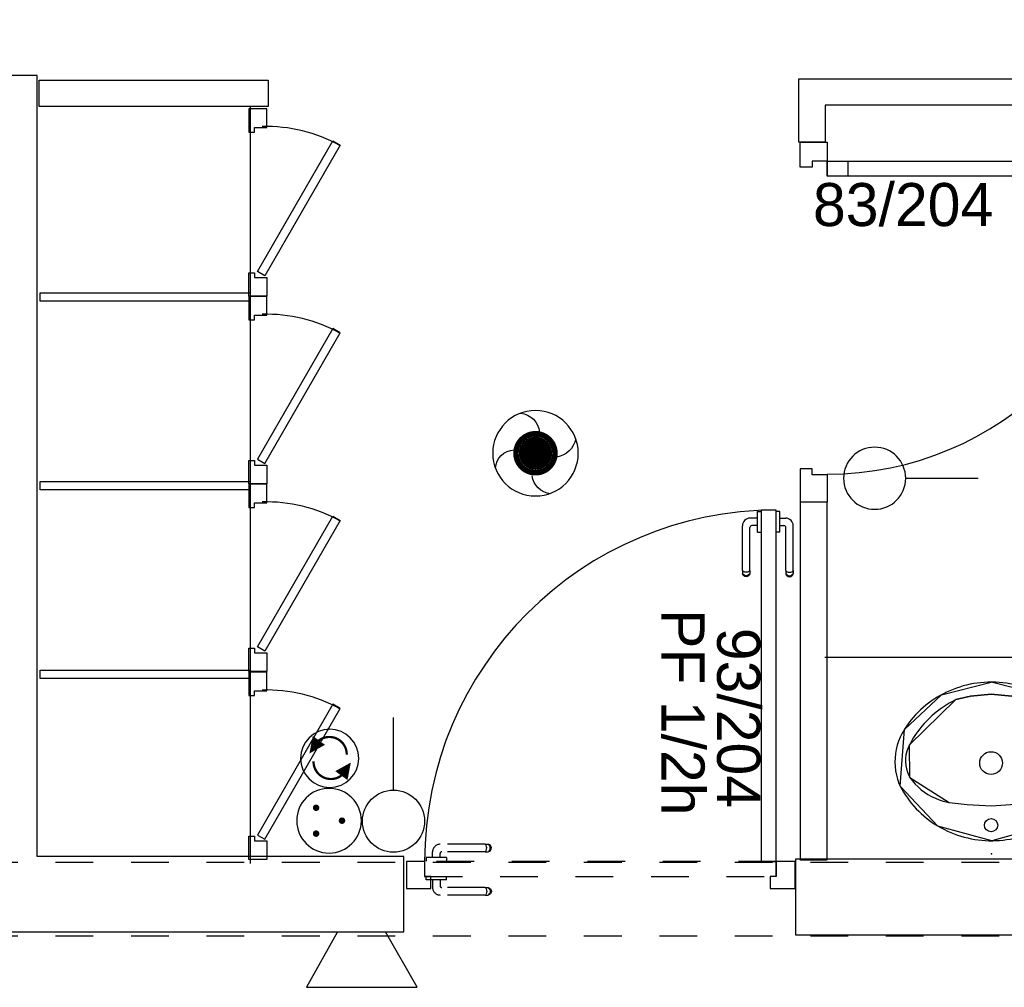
# Model space of a CAD drawing. Header units: millimetres. Extents: x -11.8 to 86.8, y 45.9 to 95.9.
# Tile 76 of 108: x 24.7 to 27.3, y 83.7 to 86.2. Entities that reach past the tile are written whole.
import ezdxf

# ---------------------------------------------------------------- set-up
doc = ezdxf.new("R2010")
doc.units = ezdxf.units.MM
doc.header["$MEASUREMENT"] = 0
doc.linetypes.add('PC_DASH_1', pattern=[0.055556, 0.027778, -0.027778])
doc.linetypes.add('PC_DASH_4', pattern=[0.125, 0.055556, -0.069444])
for name, color, linetype in [('Cfa', 1, 'Continuous'), ('CFO', 6, 'Continuous'), ('Structure etage', 7, 'Continuous')]:
    doc.layers.add(name, color=color, linetype=linetype)
doc.styles.get("Standard").update_dxf_attribs({"font": 'BKANT.TTF'})

# ---------------------------------------------------------------- blocks, each defined once
blk = doc.blocks.new('PCEN')
at = {"const_width": 0.025}
for points in [[(-0.101, 0.3585, 1), (-0.076, 0.3585, 1)], [(0.099, 0.3585, 1), (0.124, 0.3585, 1)], [(-0.001, 0.1585, 1), (0.024, 0.1585, 1)]]:
    blk.add_lwpolyline(points, format="xyb", close=True, dxfattribs=at)
blk.add_circle((0.0115, 0.2585), 0.25)
blk = doc.blocks.new('SA')
blk.add_line((0.1176, 0.2603), (0.3651, 0.5078))
blk.add_circle((0.0116, 0.1542), 0.15)
blk = doc.blocks.new('INDIC')
for p, q in [((-0.3, 0.15), (0.3, 0.15)), ((-0.1315, -0.15), (-0.3, 0.15)), ((0.3, 0.15), (0.1272, -0.15)), ((-0.1315, -0.15), (0.1272, -0.15))]:
    blk.add_line(p, q)
blk = doc.blocks.new('SAT2')
for points in [[(-0.141, 0.0796, 0.1, 0, 0), (-0.0543, 0.1422, 0, 0, 0)], [(0.0922, -0.0695, 0.1, 0, 0), (0.0055, -0.1321, 0, 0, 0)]]:
    blk.add_lwpolyline(points, format="xyseb")
at = {"const_width": 0.015}
for points in [[(-0.0457, -0.1049, -0.806662), (-0.0992, 0.1135)], [(-0.0031, 0.115, -0.806662), (0.0504, -0.1034)]]:
    blk.add_lwpolyline(points, format="xyb", dxfattribs=at)
blk.add_circle((-0.0218, 0.0081), 0.1929)
blk = doc.blocks.new('AP0')
for points, const_width in [([(0.1752, -0.0602, -1), (-0.1475, 0.0598, -1)], 0.0492), ([(-0.0596, -0.0002, 1), (0.0872, -0.0002, 1)], 0.1468)]:
    blk.add_lwpolyline(points, format="xyb", close=True, dxfattribs=dict(const_width=const_width))
blk.add_circle((0.0138, -0.0002), 0.3777)
for centre, radius, start, end in [((0.1532, 0.1844), 0.1687, 92.83454, 178.44696), ((-0.1535, 0.1511), 0.1875, 186.20324, 263.9565), ((0.1891, -0.1522), 0.1832, 5.82983, 82.37819), ((-0.1548, -0.1538), 0.2059, 281.57123, 350.63831)]:
    blk.add_arc(centre, radius, start, end)
blk = doc.blocks.new('PD_15846')
at = {"layer": 'Structure etage', "color": 0}
for p, q in [((26.5324, -11.7874), (26.5323, -11.7874)), ((26.5422, -11.7874), (26.5324, -11.7874)), ((26.5423, -11.7874), (26.5422, -11.7874)), ((26.5423, -11.789), (26.5423, -11.7874)), ((26.5423, -11.7937), (26.5423, -11.789)), ((26.5423, -11.8009), (26.5423, -11.7937)), ((26.5423, -11.8097), (26.5423, -11.8009)), ((26.5423, -11.8045), (26.5575, -11.8045)), ((26.5423, -11.8191), (26.5423, -11.8097)), ((26.5324, -11.8414), (26.5323, -11.8414)), ((26.5422, -11.8414), (26.5324, -11.8414)), ((26.5423, -11.8414), (26.5422, -11.8414)), ((26.5423, -11.8279), (26.5423, -11.8191)), ((26.5423, -11.8243), (26.5528, -11.8243)), ((26.5423, -11.8351), (26.5423, -11.8279)), ((26.5423, -11.8398), (26.5423, -11.8351)), ((26.5423, -11.8414), (26.5423, -11.8398)), ((26.5578, -11.9435), (26.5578, -11.8293)), ((26.5775, -11.9435), (26.5775, -11.8246)), ((26.5578, -11.9435), (26.5578, -11.9497)), ((26.559, -11.9452), (26.5612, -11.9466)), ((26.5612, -11.9466), (26.5642, -11.9475)), ((26.5642, -11.9475), (26.5676, -11.9478)), ((26.5676, -11.9478), (26.5711, -11.9475)), ((26.5711, -11.9475), (26.5741, -11.9466)), ((26.5741, -11.9466), (26.5763, -11.9452)), ((26.5775, -11.9435), (26.5775, -11.9497)), ((26.5578, -11.9497), (26.5578, -11.9519)), ((26.5578, -11.9519), (26.559, -11.9552)), ((26.559, -11.9526), (26.5612, -11.955)), ((26.559, -11.9552), (26.5612, -11.9578)), ((26.5612, -11.955), (26.5642, -11.9566)), ((26.5612, -11.9578), (26.5642, -11.9596)), ((26.5642, -11.9566), (26.5676, -11.9571)), ((26.5642, -11.9596), (26.5676, -11.9602)), ((26.5676, -11.9571), (26.5711, -11.9566)), ((26.5676, -11.9602), (26.5711, -11.9596)), ((26.5711, -11.9566), (26.5741, -11.955)), ((26.5711, -11.9596), (26.5741, -11.9578)), ((26.5741, -11.955), (26.5763, -11.9526)), ((26.5741, -11.9578), (26.5763, -11.9552)), ((26.5763, -11.9552), (26.5775, -11.9519)), ((26.5775, -11.9497), (26.5775, -11.9519))]:
    blk.add_line(p, q, dxfattribs=at)
for centre, radius in [((26.5575, -11.8246), 0.02), ((26.5528, -11.8293), 0.00501)]:
    blk.add_arc(centre, radius, 0, 90, dxfattribs=at)
blk = doc.blocks.new('PD_15847')
at = {"layer": 'Structure etage', "color": 0}
for p, q in [((26.4832, -11.789), (26.4832, -11.7874)), ((26.4832, -11.7874), (26.4833, -11.7874)), ((26.4832, -11.7937), (26.4832, -11.789)), ((26.4833, -11.7874), (26.4931, -11.7874)), ((26.4931, -11.7874), (26.4932, -11.7874)), ((26.4832, -11.8045), (26.4629, -11.8045)), ((26.4832, -11.8009), (26.4832, -11.7937)), ((26.4832, -11.8097), (26.4832, -11.8009)), ((26.4832, -11.8191), (26.4832, -11.8097)), ((26.4429, -11.9435), (26.4429, -11.8246)), ((26.4626, -11.9435), (26.4626, -11.8293)), ((26.4832, -11.8243), (26.4676, -11.8243)), ((26.4832, -11.8279), (26.4832, -11.8191)), ((26.4832, -11.8351), (26.4832, -11.8279)), ((26.4832, -11.8398), (26.4832, -11.8351)), ((26.4832, -11.8414), (26.4832, -11.8398)), ((26.4832, -11.8414), (26.4833, -11.8414)), ((26.4833, -11.8414), (26.4931, -11.8414)), ((26.4931, -11.8414), (26.4932, -11.8414)), ((26.4429, -11.9435), (26.4429, -11.9497)), ((26.4463, -11.9466), (26.444, -11.9452)), ((26.4493, -11.9475), (26.4463, -11.9466)), ((26.4527, -11.9478), (26.4493, -11.9475)), ((26.4561, -11.9475), (26.4527, -11.9478)), ((26.4592, -11.9466), (26.4561, -11.9475)), ((26.4614, -11.9452), (26.4592, -11.9466)), ((26.4626, -11.9435), (26.4626, -11.9497)), ((26.4429, -11.9497), (26.4429, -11.9519)), ((26.444, -11.9552), (26.4429, -11.9519)), ((26.4463, -11.955), (26.444, -11.9526)), ((26.4463, -11.9578), (26.444, -11.9552)), ((26.4493, -11.9566), (26.4463, -11.955)), ((26.4493, -11.9596), (26.4463, -11.9578)), ((26.4527, -11.9571), (26.4493, -11.9566)), ((26.4527, -11.9602), (26.4493, -11.9596)), ((26.4561, -11.9566), (26.4527, -11.9571)), ((26.4561, -11.9596), (26.4527, -11.9602)), ((26.4592, -11.955), (26.4561, -11.9566)), ((26.4592, -11.9578), (26.4561, -11.9596)), ((26.4614, -11.9526), (26.4592, -11.955)), ((26.4614, -11.9552), (26.4592, -11.9578)), ((26.4626, -11.9519), (26.4614, -11.9552)), ((26.4626, -11.9497), (26.4626, -11.9519))]:
    blk.add_line(p, q, dxfattribs=at)
for centre, radius in [((26.4629, -11.8246), 0.02), ((26.4676, -11.8293), 0.00501)]:
    blk.add_arc(centre, radius, 90, 180, dxfattribs=at)
blk = doc.blocks.new('PD_15845')
at = {"layer": 'Structure etage'}
for name in ['PD_15847', 'PD_15846']:
    blk.add_blockref(name, (0, 0), dxfattribs=at)
blk = doc.blocks.new('PD_15850')
at = {"layer": 'Structure etage', "color": 0, "linetype": 'PC_DASH_1'}
for p, q in [((25.761, -12.669), (25.642, -12.669)), ((25.761, -12.669), (25.7672, -12.669)), ((25.7641, -12.6724), (25.7627, -12.6702)), ((25.765, -12.6754), (25.7641, -12.6724)), ((25.7653, -12.6789), (25.765, -12.6754)), ((25.7672, -12.669), (25.7694, -12.669)), ((25.7726, -12.6702), (25.7694, -12.669)), ((25.7725, -12.6724), (25.7701, -12.6702)), ((25.7741, -12.6754), (25.7725, -12.6724)), ((25.7753, -12.6724), (25.7726, -12.6702)), ((25.7746, -12.6789), (25.7741, -12.6754)), ((25.777, -12.6754), (25.7753, -12.6724)), ((25.7776, -12.6789), (25.777, -12.6754)), ((25.6065, -12.7042), (25.6048, -12.7042)), ((25.6048, -12.7042), (25.6048, -12.7043)), ((25.6048, -12.7043), (25.6048, -12.7141)), ((25.6112, -12.7042), (25.6065, -12.7042)), ((25.6184, -12.7042), (25.6112, -12.7042)), ((25.6272, -12.7042), (25.6184, -12.7042)), ((25.622, -12.7042), (25.622, -12.689)), ((25.6366, -12.7042), (25.6272, -12.7042)), ((25.6454, -12.7042), (25.6366, -12.7042)), ((25.6417, -12.7042), (25.6417, -12.6937)), ((25.6526, -12.7042), (25.6454, -12.7042)), ((25.761, -12.6887), (25.6467, -12.6887)), ((25.6573, -12.7042), (25.6526, -12.7042)), ((25.6589, -12.7042), (25.6573, -12.7042)), ((25.6589, -12.7042), (25.6589, -12.7043)), ((25.6589, -12.7043), (25.6589, -12.7141)), ((25.761, -12.6887), (25.7672, -12.6887)), ((25.7627, -12.6875), (25.7641, -12.6853)), ((25.7641, -12.6853), (25.765, -12.6823)), ((25.765, -12.6823), (25.7653, -12.6789)), ((25.7672, -12.6887), (25.7694, -12.6887)), ((25.7694, -12.6887), (25.7726, -12.6875)), ((25.7701, -12.6875), (25.7725, -12.6853)), ((25.7725, -12.6853), (25.7741, -12.6823)), ((25.7726, -12.6875), (25.7753, -12.6853)), ((25.7741, -12.6823), (25.7746, -12.6789)), ((25.7753, -12.6853), (25.777, -12.6823)), ((25.777, -12.6823), (25.7776, -12.6789)), ((25.6048, -12.7141), (25.6048, -12.7142)), ((25.6589, -12.7141), (25.6589, -12.7142))]:
    blk.add_line(p, q, dxfattribs=at)
for centre, radius in [((25.642, -12.689), 0.02), ((25.6467, -12.6937), 0.00501)]:
    blk.add_arc(centre, radius, 90, 180, dxfattribs=at)
blk = doc.blocks.new('PD_15851')
at = {"layer": 'Structure etage', "color": 0, "linetype": 'PC_DASH_1'}
for p, q in [((25.6048, -12.7534), (25.6048, -12.7533)), ((25.6048, -12.7632), (25.6048, -12.7534)), ((25.6589, -12.7534), (25.6589, -12.7533)), ((25.6589, -12.7632), (25.6589, -12.7534)), ((25.6048, -12.7633), (25.6048, -12.7632)), ((25.6065, -12.7633), (25.6048, -12.7633)), ((25.6112, -12.7633), (25.6065, -12.7633)), ((25.6184, -12.7633), (25.6112, -12.7633)), ((25.6272, -12.7633), (25.6184, -12.7633)), ((25.622, -12.7633), (25.622, -12.7836)), ((25.6366, -12.7633), (25.6272, -12.7633)), ((25.6454, -12.7633), (25.6366, -12.7633)), ((25.6417, -12.7633), (25.6417, -12.7789)), ((25.6526, -12.7633), (25.6454, -12.7633)), ((25.6573, -12.7633), (25.6526, -12.7633)), ((25.6589, -12.7633), (25.6573, -12.7633)), ((25.6589, -12.7633), (25.6589, -12.7632)), ((25.761, -12.8037), (25.642, -12.8037)), ((25.761, -12.7839), (25.6467, -12.7839)), ((25.761, -12.7839), (25.7672, -12.7839)), ((25.761, -12.8037), (25.7672, -12.8037)), ((25.7627, -12.7851), (25.7641, -12.7874)), ((25.7641, -12.8002), (25.7627, -12.8025)), ((25.7641, -12.7874), (25.765, -12.7904)), ((25.765, -12.7972), (25.7641, -12.8002)), ((25.765, -12.7904), (25.7653, -12.7938)), ((25.7653, -12.7938), (25.765, -12.7972)), ((25.7672, -12.7839), (25.7694, -12.7839)), ((25.7672, -12.8037), (25.7694, -12.8037)), ((25.7694, -12.7839), (25.7726, -12.7851)), ((25.7726, -12.8025), (25.7694, -12.8037)), ((25.7701, -12.7851), (25.7725, -12.7874)), ((25.7725, -12.8002), (25.7701, -12.8025)), ((25.7725, -12.7874), (25.7741, -12.7904)), ((25.7741, -12.7972), (25.7725, -12.8002)), ((25.7726, -12.7851), (25.7753, -12.7874)), ((25.7753, -12.8002), (25.7726, -12.8025)), ((25.7741, -12.7904), (25.7746, -12.7938)), ((25.7746, -12.7938), (25.7741, -12.7972)), ((25.7753, -12.7874), (25.777, -12.7904)), ((25.777, -12.7972), (25.7753, -12.8002)), ((25.777, -12.7904), (25.7776, -12.7938)), ((25.7776, -12.7938), (25.777, -12.7972))]:
    blk.add_line(p, q, dxfattribs=at)
for centre, radius in [((25.6467, -12.7789), 0.00501), ((25.642, -12.7836), 0.02)]:
    blk.add_arc(centre, radius, 180, 270, dxfattribs=at)
blk = doc.blocks.new('PD_15849')
at = {"layer": 'Structure etage'}
for name in ['PD_15850', 'PD_15851']:
    blk.add_blockref(name, (0, 0), dxfattribs=at)
blk = doc.blocks.new('PD_15848')
at = {"layer": 'Structure etage', "color": 0, "linetype": 'PC_DASH_1'}
blk.add_lwpolyline([(25.6008, -12.7143), (25.6008, -12.7543), (26.5321, -12.7543), (26.5321, -12.7143), (25.6008, -12.7143)], dxfattribs=at)
at = {"layer": 'Structure etage'}
blk.add_blockref('PD_15849', (0, 0), dxfattribs=at)
blk = doc.blocks.new('PD_15844')
at = {"layer": 'Structure etage', "color": 0}
for points in [[(26.5322, -11.7834), (26.4922, -11.7834), (26.4922, -12.7146), (26.5322, -12.7146), (26.5322, -11.7834)], [(25.5524, -12.7867), (25.6169, -12.7867), (25.6169, -12.7547), (25.601, -12.7547), (25.601, -12.7146), (25.5524, -12.7146), (25.5524, -12.7867)], [(26.5322, -12.7547), (26.5164, -12.7547), (26.5164, -12.7867), (26.5823, -12.7867), (26.5823, -12.7146), (26.5322, -12.7146), (26.5322, -12.7547)]]:
    blk.add_lwpolyline(points, dxfattribs=at)
blk.add_arc((26.5322, -12.7146), 0.9313, 90, 180, dxfattribs=at)
at = {"layer": 'Structure etage'}
for name in ['PD_15845', 'PD_15848']:
    blk.add_blockref(name, (0, 0), dxfattribs=at)
blk = doc.blocks.new('PD_16091')
at = {"layer": 'Structure etage', "color": 0}
for points in [[(27.1021, -12.2392), (27.0926, -12.2394), (27.0832, -12.2399), (27.0738, -12.2407), (27.0645, -12.2418), (27.0551, -12.2433), (27.0459, -12.245), (27.0367, -12.2471), (27.0276, -12.2495), (27.0186, -12.2522), (27.0097, -12.2552), (27.0009, -12.2584), (26.9922, -12.262), (26.9836, -12.2659), (26.9752, -12.2701), (26.967, -12.2745), (26.9589, -12.2792), (26.951, -12.2842), (26.9433, -12.2895), (26.9358, -12.295), (26.9285, -12.3007), (26.9214, -12.3067), (26.9145, -12.313), (26.9078, -12.3194), (26.9014, -12.3261), (26.8952, -12.333), (26.8893, -12.3401), (26.8837, -12.3474), (26.8783, -12.3549), (26.8732, -12.3626), (26.8718, -12.3646), (26.866, -12.3746), (26.8609, -12.3849), (26.8566, -12.3955), (26.853, -12.4064), (26.8503, -12.4176), (26.8483, -12.4288), (26.8472, -12.4402), (26.8469, -12.4516), (26.8474, -12.4631), (26.8488, -12.4744), (26.8509, -12.4857), (26.8539, -12.4967), (26.8576, -12.5076), (26.8607, -12.5148), (26.865, -12.5229), (26.8697, -12.5309), (26.8746, -12.5387), (26.8798, -12.5463), (26.8853, -12.5537), (26.8911, -12.561), (26.8971, -12.568), (26.9033, -12.5748), (26.9098, -12.5815), (26.9166, -12.5879), (26.9235, -12.594), (26.9307, -12.6), (26.9381, -12.6056), (26.9457, -12.6111), (26.9535, -12.6162), (26.9615, -12.6211), (26.9696, -12.6258), (26.9779, -12.6301), (26.9864, -12.6342), (26.995, -12.638), (27.0037, -12.6415), (27.0125, -12.6447), (27.0215, -12.6476), (27.0305, -12.6502), (27.0397, -12.6524), (27.0489, -12.6544), (27.0582, -12.6561), (27.0675, -12.6574), (27.0769, -12.6585), (27.0863, -12.6592), (27.0958, -12.6596), (27.1052, -12.6596), (27.1146, -12.6594), (27.1241, -12.6588), (27.1335, -12.658), (27.1428, -12.6568), (27.1521, -12.6553), (27.1614, -12.6534), (27.1706, -12.6513), (27.1797, -12.6489), (27.1887, -12.6461), (27.1976, -12.6431), (27.2064, -12.6397), (27.215, -12.6361), (27.2236, -12.6321), (27.2319, -12.6279), (27.2401, -12.6234), (27.2482, -12.6187), (27.2561, -12.6136), (27.2638, -12.6083), (27.2712, -12.6027), (27.2785, -12.5969), (27.2856, -12.5909), (27.2925, -12.5846), (27.2991, -12.5781), (27.3054, -12.5713), (27.3116, -12.5644), (27.3175, -12.5573), (27.3231, -12.5499), (27.3284, -12.5424), (27.3335, -12.5347), (27.3383, -12.5268), (27.3428, -12.5188), (27.3453, -12.5139), (27.3435, -12.5148), (27.3477, -12.5042), (27.3513, -12.4933), (27.354, -12.4822), (27.3559, -12.4709), (27.357, -12.4595), (27.3572, -12.4481), (27.3567, -12.4367), (27.3553, -12.4253), (27.3531, -12.4141), (27.3501, -12.403), (27.3463, -12.3922), (27.3417, -12.3817), (27.3364, -12.3714), (27.3323, -12.3646), (27.3273, -12.3569), (27.3219, -12.3494), (27.3163, -12.3421), (27.3105, -12.3349), (27.3044, -12.3279), (27.298, -12.3212), (27.2914, -12.3147), (27.2846, -12.3084), (27.2776, -12.3023), (27.2703, -12.2965), (27.2628, -12.2909), (27.2552, -12.2856), (27.2473, -12.2805), (27.2393, -12.2757), (27.2311, -12.2712), (27.2227, -12.267), (27.2142, -12.263), (27.2056, -12.2594), (27.1968, -12.256), (27.1879, -12.2529), (27.179, -12.2502), (27.1699, -12.2477), (27.1607, -12.2455), (27.1515, -12.2437), (27.1422, -12.2422), (27.1328, -12.2409), (27.1234, -12.24), (27.114, -12.2395), (27.1046, -12.2392), (27.1021, -12.2392)], [(26.8718, -12.3646), (26.97, -12.2728), (27.1021, -12.2392)], [(27.3323, -12.3646), (27.2341, -12.2728), (27.1021, -12.2392)], [(26.8607, -12.5148), (26.8718, -12.3646)], [(27.3435, -12.5148), (27.3323, -12.3646)], [(27.3453, -12.5139), (27.2458, -12.6201), (27.1033, -12.6597), (26.9606, -12.6207), (26.8607, -12.5148)]]:
    blk.add_lwpolyline(points, dxfattribs=at)
blk = doc.blocks.new('PD_16092')
at = {"layer": 'Structure etage', "color": 0}
for points in [[(27.3183, -12.4051), (27.3139, -12.3969), (27.3092, -12.3888), (27.3042, -12.3809), (27.2989, -12.3731), (27.2933, -12.3655), (27.2874, -12.3582), (27.2813, -12.351), (27.2749, -12.344), (27.2683, -12.3373), (27.2615, -12.3308), (27.2544, -12.3245), (27.2471, -12.3184), (27.2396, -12.3126), (27.2318, -12.3071), (27.2239, -12.3018), (27.2158, -12.2968), (27.2075, -12.2921), (27.1991, -12.2877), (27.1965, -12.2864), (27.1564, -12.2761), (27.1016, -12.2711), (27.0471, -12.2763), (27.0086, -12.2855), (27.0076, -12.2864), (26.9992, -12.2907), (26.9908, -12.2954), (26.9827, -12.3003), (26.9747, -12.3055), (26.9669, -12.3109), (26.9593, -12.3166), (26.9519, -12.3226), (26.9448, -12.3288), (26.9379, -12.3353), (26.9312, -12.3419), (26.9247, -12.3488), (26.9185, -12.356), (26.9126, -12.3633), (26.9069, -12.3708), (26.9016, -12.3785), (26.8964, -12.3864), (26.8916, -12.3944), (26.8871, -12.4026), (26.8858, -12.4051), (26.8816, -12.4136), (26.8784, -12.4225), (26.8761, -12.4317), (26.8749, -12.4411), (26.8746, -12.4505), (26.8754, -12.4599), (26.8772, -12.4691), (26.88, -12.4782), (26.8838, -12.4869), (26.8867, -12.4924), (26.8933, -12.5011), (26.9004, -12.5093), (26.9081, -12.5171), (26.9164, -12.5243), (26.9252, -12.5309), (26.9344, -12.537), (26.9441, -12.5423), (26.9541, -12.5471), (26.9644, -12.5511), (26.975, -12.5544), (26.9858, -12.5571), (26.9909, -12.558), (27.0386, -12.5632), (27.1016, -12.567), (27.1665, -12.5629), (27.2132, -12.558), (27.2241, -12.5558), (27.2348, -12.5528), (27.2453, -12.549), (27.2554, -12.5446), (27.2653, -12.5396), (27.2747, -12.5338), (27.2837, -12.5275), (27.2922, -12.5205), (27.3002, -12.513), (27.3076, -12.505), (27.3144, -12.4965), (27.3174, -12.4924), (27.3218, -12.4839), (27.3252, -12.4751), (27.3277, -12.466), (27.3291, -12.4567), (27.3295, -12.4472), (27.329, -12.4378), (27.3274, -12.4285), (27.3248, -12.4194), (27.3212, -12.4107), (27.3183, -12.4051)], [(26.8858, -12.4051), (27.0076, -12.2864)], [(27.0086, -12.2855), (27.0471, -12.2763), (27.1016, -12.2711), (27.1564, -12.2761), (27.1965, -12.2864)], [(27.3183, -12.4051), (27.1965, -12.2864)], [(26.8867, -12.4924), (26.8858, -12.4051)], [(27.3174, -12.4924), (27.3183, -12.4051)], [(26.8867, -12.4924), (26.9909, -12.558)], [(27.3174, -12.4924), (27.2132, -12.558)], [(26.9909, -12.558), (27.0386, -12.5632), (27.1016, -12.567), (27.1665, -12.5629), (27.2132, -12.558)]]:
    blk.add_lwpolyline(points, dxfattribs=at)
blk = doc.blocks.new('PD_16090')
at = {"layer": 'Structure etage', "color": 0}
for points in [[(26.8858, -12.4051), (27.0076, -12.2864)], [(27.0086, -12.2855), (27.0471, -12.2763), (27.1016, -12.2711), (27.1564, -12.2761), (27.1965, -12.2864)], [(27.3183, -12.4051), (27.1965, -12.2864)], [(26.8867, -12.4924), (26.8858, -12.4051)], [(27.3174, -12.4924), (27.3183, -12.4051)], [(26.8867, -12.4924), (26.9909, -12.558)], [(27.3174, -12.4924), (27.2132, -12.558)], [(26.9909, -12.558), (27.0386, -12.5632), (27.1016, -12.567), (27.1665, -12.5629), (27.2132, -12.558)]]:
    blk.add_lwpolyline(points, dxfattribs=at)
for centre, radius in [((27.1015, -12.4537), 0.03), ((27.1016, -12.6186), 0.0175)]:
    blk.add_circle(centre, radius, dxfattribs=at)
at = {"layer": 'Structure etage'}
for name in ['PD_16091', 'PD_16092']:
    blk.add_blockref(name, (0, 0), dxfattribs=at)
blk = doc.blocks.new('PD_16089')
at = {"layer": 'Structure etage', "color": 0}
blk.add_point((27.1052, -12.6596), dxfattribs=at)
at = {"layer": 'Structure etage'}
blk.add_blockref('PD_16090', (0, 0), dxfattribs=at)
blk = doc.blocks.new('PD_16110')
at = {"layer": 'Structure etage', "color": 0}
for points in [[(25.1825, -11.2171), (25.1355, -11.2171), (25.1355, -11.2788), (25.1504, -11.2788), (25.1504, -11.2666), (25.1825, -11.2666), (25.1825, -11.2171)], [(25.358, -11.3021), (25.158, -11.6485), (25.1771, -11.6595), (25.3771, -11.3131), (25.358, -11.3021)], [(25.1825, -11.7135), (25.1355, -11.7135), (25.1355, -11.6518), (25.1504, -11.6518), (25.1504, -11.6641), (25.1825, -11.6641), (25.1825, -11.7135)]]:
    blk.add_lwpolyline(points, dxfattribs=at)
blk.add_arc((25.1825, -11.6641), 0.4, 60.9878, 91.6799, dxfattribs=at)
blk = doc.blocks.new('PD_16111')
at = {"layer": 'Structure etage', "color": 0}
for points in [[(25.1825, -11.7146), (25.1355, -11.7146), (25.1355, -11.7763), (25.1504, -11.7763), (25.1504, -11.7641), (25.1825, -11.7641), (25.1825, -11.7146)], [(25.3771, -11.8107), (25.1771, -12.1571), (25.158, -12.1461), (25.358, -11.7997), (25.3771, -11.8107)], [(25.1825, -12.2111), (25.1355, -12.2111), (25.1355, -12.1494), (25.1504, -12.1494), (25.1504, -12.1616), (25.1825, -12.1616), (25.1825, -12.2111)]]:
    blk.add_lwpolyline(points, dxfattribs=at)
blk.add_arc((25.1825, -12.1616), 0.4, 60.9878, 91.6799, dxfattribs=at)
blk = doc.blocks.new('PD_16112')
at = {"layer": 'Structure etage', "color": 0}
for points in [[(25.1825, -10.7197), (25.1355, -10.7197), (25.1355, -10.7814), (25.1504, -10.7814), (25.1504, -10.7691), (25.1825, -10.7691), (25.1825, -10.7197)], [(25.3771, -10.8157), (25.1771, -11.1621), (25.158, -11.1511), (25.358, -10.8047), (25.3771, -10.8157)], [(25.1825, -11.2161), (25.1355, -11.2161), (25.1355, -11.1544), (25.1504, -11.1544), (25.1504, -11.1666), (25.1825, -11.1666), (25.1825, -11.2161)]]:
    blk.add_lwpolyline(points, dxfattribs=at)
blk.add_arc((25.1825, -11.1666), 0.4, 60.9878, 91.6799, dxfattribs=at)
blk = doc.blocks.new('PD_16113')
at = {"layer": 'Structure etage', "color": 0}
for points in [[(25.1825, -12.2131), (25.1355, -12.2131), (25.1355, -12.2748), (25.1504, -12.2748), (25.1504, -12.2625), (25.1825, -12.2625), (25.1825, -12.2131)], [(25.358, -12.2981), (25.158, -12.6445), (25.1771, -12.6555), (25.3771, -12.3091), (25.358, -12.2981)], [(25.1825, -12.7095), (25.1355, -12.7095), (25.1355, -12.6478), (25.1504, -12.6478), (25.1504, -12.66), (25.1825, -12.66), (25.1825, -12.7095)]]:
    blk.add_lwpolyline(points, dxfattribs=at)
blk.add_arc((25.1825, -12.66), 0.4, 60.9878, 91.6799, dxfattribs=at)
blk = doc.blocks.new('PD_16109')
at = {"layer": 'Structure etage', "color": 0}
blk.add_line((25.139, -10.7136), (25.139, -12.7196), dxfattribs=at)
for points in [[(24.5798, -10.6436), (25.1866, -10.6436), (25.1866, -10.7136), (24.5798, -10.7136), (24.5798, -10.6436)], [(25.139, -11.2076), (25.139, -11.2296), (24.5826, -11.2296), (24.5826, -11.2076), (25.139, -11.2076)], [(25.139, -11.7076), (25.139, -11.7296), (24.5826, -11.7296), (24.5826, -11.7076), (25.139, -11.7076)], [(25.139, -12.2076), (25.139, -12.2296), (24.5826, -12.2296), (24.5826, -12.2076), (25.139, -12.2076)]]:
    blk.add_lwpolyline(points, dxfattribs=at)
at = {"layer": 'Structure etage'}
for name in ['PD_16112', 'PD_16110', 'PD_16111', 'PD_16113']:
    blk.add_blockref(name, (0, 0), dxfattribs=at)
blk = doc.blocks.new('PD_16836')
at = {"layer": 'Structure etage', "color": 0}
for p, q in [((27.3245, -10.8241), (27.3251, -10.8207)), ((27.3251, -10.8275), (27.3245, -10.8241)), ((27.3251, -10.8207), (27.3268, -10.8177)), ((27.3268, -10.8177), (27.3295, -10.8154)), ((27.3275, -10.8241), (27.3281, -10.8207)), ((27.3281, -10.8275), (27.3275, -10.8241)), ((27.3281, -10.8207), (27.3296, -10.8177)), ((27.3295, -10.8154), (27.3328, -10.8142)), ((27.3296, -10.8177), (27.332, -10.8154)), ((27.335, -10.8142), (27.3328, -10.8142)), ((27.3411, -10.8142), (27.335, -10.8142)), ((27.3368, -10.8241), (27.3372, -10.8207)), ((27.3372, -10.8275), (27.3368, -10.8241)), ((27.3372, -10.8207), (27.3381, -10.8177)), ((27.3381, -10.8177), (27.3394, -10.8154)), ((27.3411, -10.8142), (27.4601, -10.8142)), ((27.3268, -10.8305), (27.3251, -10.8275)), ((27.3295, -10.8328), (27.3268, -10.8305)), ((27.3296, -10.8305), (27.3281, -10.8275)), ((27.3328, -10.834), (27.3295, -10.8328)), ((27.332, -10.8328), (27.3296, -10.8305)), ((27.335, -10.834), (27.3328, -10.834)), ((27.3411, -10.834), (27.335, -10.834)), ((27.3381, -10.8305), (27.3372, -10.8275)), ((27.3394, -10.8328), (27.3381, -10.8305)), ((27.3411, -10.834), (27.4554, -10.834)), ((27.4432, -10.8495), (27.4449, -10.8495)), ((27.4432, -10.8495), (27.4432, -10.8496)), ((27.4432, -10.8496), (27.4432, -10.8594)), ((27.4449, -10.8495), (27.4496, -10.8495)), ((27.4496, -10.8495), (27.4568, -10.8495)), ((27.4568, -10.8495), (27.4656, -10.8495)), ((27.4604, -10.8495), (27.4604, -10.839)), ((27.4656, -10.8495), (27.475, -10.8495)), ((27.475, -10.8495), (27.4838, -10.8495)), ((27.4801, -10.8495), (27.4801, -10.8343)), ((27.4838, -10.8495), (27.491, -10.8495)), ((27.491, -10.8495), (27.4957, -10.8495)), ((27.4957, -10.8495), (27.4973, -10.8495)), ((27.4973, -10.8495), (27.4973, -10.8496)), ((27.4973, -10.8496), (27.4973, -10.8594)), ((27.4432, -10.8594), (27.4432, -10.8595)), ((27.4973, -10.8594), (27.4973, -10.8595))]:
    blk.add_line(p, q, dxfattribs=at)
for centre, radius in [((27.4601, -10.8343), 0.02), ((27.4554, -10.839), 0.00501)]:
    blk.add_arc(centre, radius, 0, 90, dxfattribs=at)
blk = doc.blocks.new('PD_16837')
at = {"layer": 'Structure etage', "color": 0}
for p, q in [((27.4432, -10.8986), (27.4432, -10.8985)), ((27.4432, -10.9084), (27.4432, -10.8986)), ((27.4973, -10.8986), (27.4973, -10.8985)), ((27.4973, -10.9084), (27.4973, -10.8986)), ((27.3295, -10.9303), (27.3268, -10.9326)), ((27.3328, -10.9292), (27.3295, -10.9303)), ((27.332, -10.9303), (27.3296, -10.9326)), ((27.335, -10.9292), (27.3328, -10.9292)), ((27.3411, -10.9292), (27.335, -10.9292)), ((27.3394, -10.9303), (27.3381, -10.9326)), ((27.3411, -10.9292), (27.4554, -10.9292)), ((27.4432, -10.9085), (27.4432, -10.9084)), ((27.4432, -10.9085), (27.4449, -10.9085)), ((27.4449, -10.9085), (27.4496, -10.9085)), ((27.4496, -10.9085), (27.4568, -10.9085)), ((27.4568, -10.9085), (27.4656, -10.9085)), ((27.4604, -10.9085), (27.4604, -10.9242)), ((27.4656, -10.9085), (27.475, -10.9085)), ((27.475, -10.9085), (27.4838, -10.9085)), ((27.4801, -10.9085), (27.4801, -10.9289)), ((27.4838, -10.9085), (27.491, -10.9085)), ((27.491, -10.9085), (27.4957, -10.9085)), ((27.4957, -10.9085), (27.4973, -10.9085)), ((27.4973, -10.9085), (27.4973, -10.9084)), ((27.3251, -10.9356), (27.3245, -10.939)), ((27.3245, -10.939), (27.3251, -10.9424)), ((27.3268, -10.9326), (27.3251, -10.9356)), ((27.3251, -10.9424), (27.3268, -10.9455)), ((27.3268, -10.9455), (27.3295, -10.9477)), ((27.3281, -10.9356), (27.3275, -10.939)), ((27.3275, -10.939), (27.3281, -10.9424)), ((27.3296, -10.9326), (27.3281, -10.9356)), ((27.3281, -10.9424), (27.3296, -10.9455)), ((27.3295, -10.9477), (27.3328, -10.9489)), ((27.3296, -10.9455), (27.332, -10.9477)), ((27.335, -10.9489), (27.3328, -10.9489)), ((27.3411, -10.9489), (27.335, -10.9489)), ((27.3372, -10.9356), (27.3368, -10.939)), ((27.3368, -10.939), (27.3372, -10.9424)), ((27.3381, -10.9326), (27.3372, -10.9356)), ((27.3372, -10.9424), (27.3381, -10.9455)), ((27.3381, -10.9455), (27.3394, -10.9477)), ((27.3411, -10.9489), (27.4601, -10.9489))]:
    blk.add_line(p, q, dxfattribs=at)
for centre, radius in [((27.4554, -10.9242), 0.00501), ((27.4601, -10.9289), 0.02)]:
    blk.add_arc(centre, radius, 270, 0, dxfattribs=at)
blk = doc.blocks.new('PD_16835')
at = {"layer": 'Structure etage'}
for name in ['PD_16836', 'PD_16837']:
    blk.add_blockref(name, (0, 0), dxfattribs=at)
blk = doc.blocks.new('PD_16839')
at = {"layer": 'Structure etage', "color": 0}
for p, q in [((26.5955, -11.6736), (26.5955, -11.7616)), ((26.6676, -11.6895), (26.6676, -11.7616)), ((26.5955, -11.7616), (26.6676, -11.7616))]:
    blk.add_line(p, q, dxfattribs=at)
blk.add_lwpolyline([(26.6676, -11.6895), (26.6276, -11.6895), (26.6276, -11.6736), (26.5955, -11.6736), (26.5955, -11.6895)], dxfattribs=at)
blk = doc.blocks.new('PD_16840')
at = {"layer": 'Structure etage', "color": 0}
for points in [[(26.6683, -10.8983), (26.6683, -10.8582), (26.7218, -10.8582), (26.7218, -10.8983), (26.6683, -10.8983)], [(27.4447, -10.8983), (27.4447, -10.8582), (27.4983, -10.8582), (27.4983, -10.8983), (27.4447, -10.8983)]]:
    blk.add_lwpolyline(points, dxfattribs=at)
blk = doc.blocks.new('PD_16838')
at = {"layer": 'Structure etage', "color": 0}
blk.add_line((26.5955, -10.8082), (26.6676, -10.8082), dxfattribs=at)
for points in [[(26.6276, -10.8582), (26.6276, -10.8741), (26.5955, -10.8741), (26.5955, -10.8082), (26.6676, -10.8082), (26.6676, -10.8582), (26.6276, -10.8582)], [(27.4987, -10.8582), (27.4987, -10.8983), (26.6676, -10.8983), (26.6676, -10.8582), (27.4987, -10.8582)]]:
    blk.add_lwpolyline(points, dxfattribs=at)
blk.add_arc((26.6676, -10.8582), 0.83, 270, 0, dxfattribs=at)
at = {"layer": 'Structure etage'}
for name in ['PD_16840', 'PD_16839']:
    blk.add_blockref(name, (0, 0), dxfattribs=at)
blk = doc.blocks.new('PD_16834')
at = {"layer": 'Structure etage'}
for name in ['PD_16838', 'PD_16835']:
    blk.add_blockref(name, (0, 0), dxfattribs=at)
blk = doc.blocks.new('PD_16833')
at = {"layer": 'Structure etage'}
blk.add_blockref('PD_16834', (0, 0), dxfattribs=at)
at = {"layer": 'Structure etage', "color": 0, "insert": (26.6297, -10.9163), "char_height": 0.114102, "width": 0.493889, "attachment_point": 1}
blk.add_mtext('{\\fArial|b0|i0|c0|p34;\\W0.98;83/204}', dxfattribs=at)
blk = doc.blocks.new('PD_16832')
at = {"layer": 'Structure etage', "color": 0}
for points in [[(26.6621, -10.7099), (26.6621, -10.808), (26.5923, -10.808), (26.5923, -10.6399), (29.1647, -10.6399), (29.1647, -10.7099), (26.6621, -10.7099)], [(26.6669, -12.7116), (26.5969, -12.7116), (26.5969, -11.7616), (26.6669, -11.7616), (26.6669, -12.7116)]]:
    blk.add_lwpolyline(points, dxfattribs=at)
at = {"layer": 'Structure etage'}
blk.add_blockref('PD_16833', (0, 0), dxfattribs=at)

msp = doc.modelspace()

# ---------------------------------------------------------------- linework, layer by layer
at = {"layer": 'Structure etage', "color": 0}
msp.add_line((26.8401, 84.5255), (28.3727, 84.5255), dxfattribs=at)
at = {"layer": 'Structure etage', "color": 0, "linetype": 'PC_DASH_4'}
for p, q in [((12.002, 83.9821), (39.3692, 83.9821)), ((12.002, 83.7873), (39.3692, 83.7873))]:
    msp.add_line(p, q, dxfattribs=at)
at = {"layer": 'Structure etage', "color": 0}
for points in [[(25.725, 83.9976), (24.7536, 83.9976), (24.7536, 86.0676), (24.4583, 86.0676), (24.4583, 90.227), (24.3583, 90.227), (24.3583, 86.0676), (24.063, 86.0676), (24.063, 83.9976), (23.0916, 83.9976), (23.0916, 83.7976), (24.163, 83.7976), (24.163, 85.9676), (24.6536, 85.9676), (24.6536, 83.7976), (25.725, 83.7976), (25.725, 83.9976)], [(26.7624, 83.7901), (28.6816, 83.7901), (28.6816, 83.9901), (26.7624, 83.9901), (26.7624, 83.7901)]]:
    msp.add_lwpolyline(points, dxfattribs=at)
msp.add_point((27.282, 84.0042), dxfattribs=at)

# ---------------------------------------------------------------- block references
at = {"layer": 'Cfa', "xscale": -0.4900000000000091, "yscale": 0.4899999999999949, "zscale": 0.49, "rotation": 180}
msp.add_blockref('INDIC', (25.6136, 83.7241), dxfattribs=at)
at = {"layer": 'CFO', "linetype": 'Continuous', "rotation": 90}
for name, p, xscale, yscale, zscale in [('AP0', (26.0736, 85.0704), -0.3000000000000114, 0.2999999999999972, 0.3), ('SAT2', (25.5316, 84.2487), -0.3999999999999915, 0.4000000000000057, 0.4)]:
    msp.add_blockref(name, p, dxfattribs=dict(at, xscale=xscale, yscale=yscale, zscale=zscale))
at = {"layer": 'CFO', "lineweight": -3}
for name, p, xscale, yscale, zscale, rotation in [('SA', (26.9079, 85.0553), -0.5488000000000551, 0.5487999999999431, 0.5488000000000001, 225.0000000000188), ('SA', (25.7527, 84.0267), 0.5488000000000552, 0.5487999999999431, 0.5488000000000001, 44.99999999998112), ('PCEN', (25.6154, 84.0962), -0.342999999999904, 0.342999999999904, 0.3430000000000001, 90)]:
    msp.add_blockref(name, p, dxfattribs=dict(at, xscale=xscale, yscale=yscale, zscale=zscale, rotation=rotation))
at = {"layer": 'Structure etage'}
for name in ['PD_16109', 'PD_16832', 'PD_15844', 'PD_16089']:
    msp.add_blockref(name, (0.1791, 96.6988), dxfattribs=at)

# ---------------------------------------------------------------- texts
at = {"layer": 'Structure etage', "color": 0, "char_height": 0.114102, "attachment_point": 1, "rotation": 270}
for s, insert, width in [('{\\fArial|b0|i0|c0|p34;\\W0.98;PF 1/2h}', (26.5216, 84.6531), 0.564444), ('{\\fArial|b0|i0|c0|p34;\\W0.98;93/204}', (26.669, 84.6035), 0.493889)]:
    msp.add_mtext(s, dxfattribs=dict(at, insert=insert, width=width))

doc.saveas('drawing.dxf')
